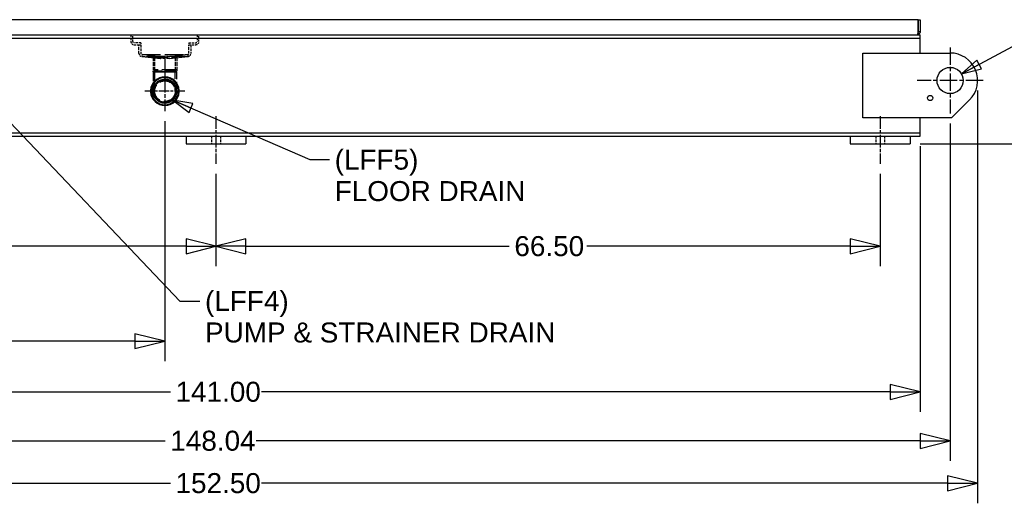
# Model space of a CAD drawing. Header units: inches. Extents: x 4 to 540, y 12 to 340.
# Tile 58 of 122: x 252 to 351, y 67 to 115. Entities that reach past the tile are written whole.
import ezdxf

# ---------------------------------------------------------------- set-up
doc = ezdxf.new("R2010")
doc.units = ezdxf.units.IN
doc.header["$LTSCALE"] = 16
doc.header["$MEASUREMENT"] = 0
doc.linetypes.add('CHAIN', pattern=[0.7087, 0.4724, -0.0591, 0.1181, -0.0591])
doc.linetypes.add('DASHED', pattern=[0.2067, 0.1654, -0.0413])
doc.layers.get('0').update_dxf_attribs({"lineweight": 25})
doc.layers.get('DEFPOINTS').update_dxf_attribs({"lineweight": 25})
for name, color, linetype, lineweight in [('CENTER', 7, 'CHAIN', 25), ('Center Mark(ANSI)', 7, 'Continuous', 25), ('DIMEN', 7, 'Continuous', 25), ('HIDDEN', 7, 'DASHED', 25)]:
    doc.layers.add(name, color=color, linetype=linetype, lineweight=lineweight)
doc.styles.get("Standard").update_dxf_attribs({"font": 'arial.ttf'})
doc.dimstyles.new('DEFAULT-ANSI', dxfattribs={"dimscale": 16, "dimtxt": 0.125, "dimasz": 0.1875, "dimexe": 0.125, "dimexo": 0.0625, "dimgap": 0.031496, "dimtad": 0, "dimtih": 1, "dimtoh": 1, "dimrnd": 1e-08, "dimzin": 4, "dimdsep": 46, "dimtxsty": 'Standard', "dimblk": 'Filled-1', "dimcen": 0.09, "dimdle": 0.393701, "dimclrd": 256, "dimclre": 256, "dimclrt": 256, "dimadec": 0, "dimazin": 1, "dimtfac": 1.504, "dimtofl": 0, "dimtmove": 0, "dimatfit": 3, "dimldrblk": 'Filled-1', "dimfxl": 1, "dimtolj": 1, "dimtzin": 4, "dimlwd": 25, "dimlwe": 25, "dimarcsym": 0})
doc.dimstyles.new('DEFAULT-ANSI$7', dxfattribs={"dimscale": 16, "dimtxt": 0.125, "dimasz": 0.125, "dimexe": 0.125, "dimexo": 0.0625, "dimgap": 0.031496, "dimtad": 0, "dimtih": 1, "dimtoh": 1, "dimrnd": 1e-08, "dimzin": 4, "dimdsep": 46, "dimtxsty": 'Standard', "dimblk": 'Filled-1', "dimcen": 0.09, "dimdle": 0.393701, "dimclrd": 256, "dimclre": 256, "dimclrt": 256, "dimadec": 0, "dimazin": 1, "dimtfac": 1.504, "dimtofl": 0, "dimtmove": 0, "dimatfit": 3, "dimldrblk": 'Filled-1', "dimfxl": 1, "dimtolj": 1, "dimtzin": 4, "dimlwd": 25, "dimlwe": 25, "dimarcsym": 0})

# ---------------------------------------------------------------- blocks, each defined once
blk = doc.blocks.new('Filled-1')
at = {"color": 0}
for p, q in [((0, 0), (-1, 0.25)), ((-1, 0.25), (-1, -0.25)), ((-1, 0), (0, 0)), ((-1, -0.25), (0, 0))]:
    blk.add_line(p, q, dxfattribs=at)
at = {"color": 0, "flags": 128}
blk.add_lwpolyline([(-1, -0.25), (0, 0), (-1, 0.25), (-1, -0.25)], dxfattribs=at)
at = {"color": 0}
blk.add_solid([(-1, -0.25), (0, 0), (-1, 0.25), (-1, -0.25)], dxfattribs=at)
blk = doc.blocks.new('*D34')
at = {"layer": 'DEFPOINTS', "color": 0, "linetype": 'Continuous'}
for p in [(205.262, 100.719), (271.762, 100.719), (271.762, 92.458)]:
    blk.add_point(p, dxfattribs=at)
at = {"layer": 'DIMEN', "linetype": 'Continuous', "lineweight": 25}
for p, q in [((205.262, 99.719), (205.262, 90.458)), ((271.762, 99.719), (271.762, 90.458)), ((208.262, 92.458), (234.631, 92.458)), ((268.762, 92.458), (242.392, 92.458))]:
    blk.add_line(p, q, dxfattribs=at)
at = {"layer": 'DIMEN', "linetype": 'Continuous', "lineweight": 25, "xscale": 3, "yscale": 3, "zscale": 3, "rotation": 180}
blk.add_blockref('Filled-1', (205.262, 92.458), dxfattribs=at)
at = {"layer": 'DIMEN', "linetype": 'Continuous', "lineweight": 25, "xscale": 3, "yscale": 3, "zscale": 3}
blk.add_blockref('Filled-1', (271.762, 92.458), dxfattribs=at)
at = {"layer": 'DIMEN', "linetype": 'Continuous', "lineweight": 25, "insert": (235.135, 93.479), "char_height": 2, "attachment_point": 1}
blk.add_mtext('\\A1;66.50', dxfattribs=at)
blk = doc.blocks.new('*D35')
at = {"layer": 'DEFPOINTS', "color": 0, "linetype": 'Continuous'}
for p in [(271.762, 100.719), (338.262, 100.719), (338.262, 92.458)]:
    blk.add_point(p, dxfattribs=at)
at = {"layer": 'DIMEN', "linetype": 'Continuous', "lineweight": 25}
for p, q in [((271.762, 99.719), (271.762, 90.458)), ((338.262, 99.719), (338.262, 90.458)), ((274.762, 92.458), (301.131, 92.458)), ((335.262, 92.458), (308.892, 92.458))]:
    blk.add_line(p, q, dxfattribs=at)
at = {"layer": 'DIMEN', "linetype": 'Continuous', "lineweight": 25, "xscale": 3, "yscale": 3, "zscale": 3, "rotation": 180}
blk.add_blockref('Filled-1', (271.762, 92.458), dxfattribs=at)
at = {"layer": 'DIMEN', "linetype": 'Continuous', "lineweight": 25, "xscale": 3, "yscale": 3, "zscale": 3}
blk.add_blockref('Filled-1', (338.262, 92.458), dxfattribs=at)
at = {"layer": 'DIMEN', "linetype": 'Continuous', "lineweight": 25, "insert": (301.635, 93.479), "char_height": 2, "attachment_point": 1}
blk.add_mtext('\\A1;66.50', dxfattribs=at)
blk = doc.blocks.new('*D37')
at = {"layer": 'DEFPOINTS', "color": 0, "linetype": 'Continuous'}
for p in [(266.647, 105.99), (201.262, 103.469), (201.262, 82.965)]:
    blk.add_point(p, dxfattribs=at)
at = {"layer": 'DIMEN', "linetype": 'Continuous', "lineweight": 25}
for p, q in [((266.647, 104.99), (266.647, 80.965)), ((201.262, 102.469), (201.262, 80.965)), ((204.262, 82.965), (230.068, 82.965)), ((263.647, 82.965), (237.84, 82.965))]:
    blk.add_line(p, q, dxfattribs=at)
at = {"layer": 'DIMEN', "linetype": 'Continuous', "lineweight": 25, "xscale": 3, "yscale": 3, "zscale": 3, "rotation": 180}
blk.add_blockref('Filled-1', (201.262, 82.965), dxfattribs=at)
at = {"layer": 'DIMEN', "linetype": 'Continuous', "lineweight": 25, "xscale": 3, "yscale": 3, "zscale": 3}
blk.add_blockref('Filled-1', (266.647, 82.965), dxfattribs=at)
at = {"layer": 'DIMEN', "linetype": 'Continuous', "lineweight": 25, "insert": (230.572, 83.987), "char_height": 2, "attachment_point": 1}
blk.add_mtext('\\A1;65.39', dxfattribs=at)
blk = doc.blocks.new('*D38')
at = {"layer": 'DEFPOINTS', "color": 0, "linetype": 'Continuous'}
for p in [(201.262, 103.469), (342.262, 103.469), (342.262, 77.883)]:
    blk.add_point(p, dxfattribs=at)
at = {"layer": 'DIMEN', "linetype": 'Continuous', "lineweight": 25}
for p, q in [((201.262, 102.469), (201.262, 75.883)), ((342.262, 102.469), (342.262, 75.883)), ((204.262, 77.883), (267.204, 77.883)), ((339.262, 77.883), (276.32, 77.883))]:
    blk.add_line(p, q, dxfattribs=at)
at = {"layer": 'DIMEN', "linetype": 'Continuous', "lineweight": 25, "xscale": 3, "yscale": 3, "zscale": 3, "rotation": 180}
blk.add_blockref('Filled-1', (201.262, 77.883), dxfattribs=at)
at = {"layer": 'DIMEN', "linetype": 'Continuous', "lineweight": 25, "xscale": 3, "yscale": 3, "zscale": 3}
blk.add_blockref('Filled-1', (342.262, 77.883), dxfattribs=at)
at = {"layer": 'DIMEN', "linetype": 'Continuous', "lineweight": 25, "insert": (267.708, 78.904), "char_height": 2, "attachment_point": 1}
blk.add_mtext('\\A1;141.00', dxfattribs=at)
blk = doc.blocks.new('*D39')
at = {"layer": 'DEFPOINTS', "color": 0, "linetype": 'Continuous'}
for p in [(197.22, 106.206), (345.262, 105.738), (345.262, 72.982)]:
    blk.add_point(p, dxfattribs=at)
at = {"layer": 'DIMEN', "linetype": 'Continuous', "lineweight": 25}
for p, q in [((197.22, 105.206), (197.22, 70.982)), ((345.262, 104.738), (345.262, 70.982)), ((200.22, 72.982), (266.684, 72.982)), ((342.262, 72.982), (275.798, 72.982))]:
    blk.add_line(p, q, dxfattribs=at)
at = {"layer": 'DIMEN', "linetype": 'Continuous', "lineweight": 25, "xscale": 3, "yscale": 3, "zscale": 3, "rotation": 180}
blk.add_blockref('Filled-1', (197.22, 72.982), dxfattribs=at)
at = {"layer": 'DIMEN', "linetype": 'Continuous', "lineweight": 25, "xscale": 3, "yscale": 3, "zscale": 3}
blk.add_blockref('Filled-1', (345.262, 72.982), dxfattribs=at)
at = {"layer": 'DIMEN', "linetype": 'Continuous', "lineweight": 25, "insert": (267.188, 74.003), "char_height": 2, "attachment_point": 1}
blk.add_mtext('\\A1;148.04', dxfattribs=at)
blk = doc.blocks.new('*D40')
at = {"layer": 'DEFPOINTS', "color": 0, "linetype": 'Continuous'}
for p in [(195.512, 109.054), (348.012, 109.054), (348.012, 68.739)]:
    blk.add_point(p, dxfattribs=at)
at = {"layer": 'DIMEN', "linetype": 'Continuous', "lineweight": 25}
for p, q in [((195.512, 108.054), (195.512, 66.739)), ((348.012, 108.054), (348.012, 66.739)), ((198.512, 68.739), (267.204, 68.739)), ((345.012, 68.739), (276.32, 68.739))]:
    blk.add_line(p, q, dxfattribs=at)
at = {"layer": 'DIMEN', "linetype": 'Continuous', "lineweight": 25, "xscale": 3, "yscale": 3, "zscale": 3, "rotation": 180}
blk.add_blockref('Filled-1', (195.512, 68.739), dxfattribs=at)
at = {"layer": 'DIMEN', "linetype": 'Continuous', "lineweight": 25, "xscale": 3, "yscale": 3, "zscale": 3}
blk.add_blockref('Filled-1', (348.012, 68.739), dxfattribs=at)
at = {"layer": 'DIMEN', "linetype": 'Continuous', "lineweight": 25, "insert": (267.708, 69.76), "char_height": 2, "attachment_point": 1}
blk.add_mtext('\\A1;152.50', dxfattribs=at)
blk = doc.blocks.new('*D41')
at = {"layer": 'DEFPOINTS', "color": 0, "linetype": 'Continuous'}
for p in [(342.282, 151.641), (341.262, 102.719), (358.9, 102.719)]:
    blk.add_point(p, dxfattribs=at)
at = {"layer": 'DIMEN', "linetype": 'Continuous', "lineweight": 25}
for p, q in [((343.282, 151.641), (360.9, 151.641)), ((358.9, 148.641), (358.9, 128.705)), ((358.9, 105.719), (358.9, 125.655)), ((342.262, 102.719), (360.9, 102.719))]:
    blk.add_line(p, q, dxfattribs=at)
at = {"layer": 'DIMEN', "linetype": 'Continuous', "lineweight": 25, "xscale": 3, "yscale": 3, "zscale": 3}
for p, rotation in [((358.9, 151.641), 90), ((358.9, 102.719), 270)]:
    blk.add_blockref('Filled-1', p, dxfattribs=dict(at, rotation=rotation))
at = {"layer": 'DIMEN', "linetype": 'Continuous', "lineweight": 25, "insert": (355.495, 128.201), "char_height": 2, "attachment_point": 1}
blk.add_mtext('\\A1;48.92', dxfattribs=at)

msp = doc.modelspace()

# ---------------------------------------------------------------- linework, layer by layer
for p, q in [((342.074, 115.139), (201.45, 115.139)), ((342.074, 115.139), (342.074, 113.951)), ((342.074, 115.139), (342.262, 115.139)), ((342.074, 113.951), (342.074, 115.139)), ((342.262, 115.139), (342.262, 113.951)), ((201.262, 113.639), (342.262, 113.639)), ((342.074, 113.951), (342.262, 113.951)), ((342.262, 113.279), (342.262, 113.639)), ((201.262, 113.279), (342.262, 113.279)), ((342.262, 112.889), (342.262, 113.279)), ((342.262, 111.804), (342.262, 112.889)), ((336.512, 105.304), (336.512, 111.804)), ((336.512, 111.804), (345.262, 111.804)), ((265.291, 108.068), (265.212, 108.068)), ((265.212, 107.911), (265.291, 107.911)), ((268.082, 108.068), (268.003, 108.068)), ((268.003, 107.911), (268.082, 107.911)), ((347.206, 107.109), (345.401, 105.304)), ((345.401, 105.304), (336.512, 105.304)), ((342.262, 104.219), (342.262, 105.304)), ((201.262, 103.829), (342.262, 103.829)), ((342.262, 103.829), (342.262, 104.219)), ((342.262, 103.469), (342.262, 103.829)), ((201.262, 103.469), (342.262, 103.469)), ((268.762, 103.469), (268.762, 102.719)), ((268.762, 103.469), (274.762, 103.469)), ((268.762, 102.719), (274.762, 102.719)), ((274.762, 103.469), (274.762, 102.719)), ((335.262, 103.469), (335.262, 102.719)), ((335.262, 103.469), (341.262, 103.469)), ((335.262, 102.719), (341.262, 102.719)), ((341.262, 103.469), (341.262, 102.719))]:
    msp.add_line(p, q)
for centre, radius in [((345.262, 109.054), 1.312), ((343.262, 107.304), 0.263)]:
    msp.add_circle(centre, radius)
for centre, radius, start, end in [((345.262, 109.054), 2.75, 315, 90), ((266.647, 107.99), 1.437, 3.14107, 176.85893), ((266.647, 107.99), 1.358, 3.32336, 176.67664), ((266.647, 107.99), 1.437, 176.85893, 183.14107), ((266.647, 107.99), 1.437, 183.14107, 356.85893), ((266.647, 107.99), 1.358, 183.32336, 356.67664), ((266.647, 107.99), 1.437, 356.85893, 3.14107)]:
    msp.add_arc(centre, radius, start, end)
for points in [[(342.058, 113.889), (342.042, 113.827), (342.026, 113.769), (342.01, 113.726), (341.99, 113.671), (341.97, 113.639), (341.949, 113.639)], [(342.256, 113.889), (342.243, 113.827), (342.211, 113.769), (342.166, 113.726), (342.109, 113.671), (342.029, 113.639), (341.949, 113.639)]]:
    msp.add_open_spline(points, degree=3, knots=[-0.8725123, -0.8725123, -0.8725123, -0.8725123, -0.4877015, -0.4877015, -0.4877015, 0, 0, 0, 0])
for points in [[(342.074, 113.951), (342.068, 113.93), (342.063, 113.909), (342.058, 113.889)], [(342.058, 113.889), (342.069, 113.908), (342.074, 113.929), (342.074, 113.951)], [(342.262, 113.951), (342.262, 113.93), (342.26, 113.909), (342.256, 113.889)]]:
    msp.add_open_spline(points, degree=3)
at = {"layer": 'CENTER', "linetype": 'CHAIN', "ltscale": 0.164822}
for p, q in [((271.762, 105.469), (271.762, 100.719)), ((338.262, 105.469), (338.262, 100.719))]:
    msp.add_line(p, q, dxfattribs=at)
at = {"layer": 'Center Mark(ANSI)', "linetype": 'CHAIN', "ltscale": 0.188784}
msp.add_line((266.647, 111.43), (266.647, 105.99), dxfattribs=at)
at = {"layer": 'Center Mark(ANSI)', "linetype": 'CHAIN', "ltscale": 0.230141}
for p, q in [((345.262, 112.369), (345.262, 105.738)), ((348.578, 109.054), (341.946, 109.054))]:
    msp.add_line(p, q, dxfattribs=at)
at = {"layer": 'Center Mark(ANSI)', "linetype": 'CHAIN', "ltscale": 0.138781}
msp.add_line((268.647, 107.99), (264.647, 107.99), dxfattribs=at)
at = {"layer": 'HIDDEN', "ltscale": 0.081742}
for p, q in [((263.241, 113.639), (263.241, 112.951)), ((263.428, 112.951), (263.428, 113.639)), ((269.866, 113.639), (269.866, 112.951)), ((270.053, 112.951), (270.053, 113.639)), ((264.241, 112.826), (263.553, 112.826)), ((263.553, 112.639), (264.241, 112.639)), ((269.053, 112.826), (269.741, 112.826)), ((269.053, 112.639), (269.741, 112.639))]:
    msp.add_line(p, q, dxfattribs=at)
at = {"layer": 'HIDDEN', "ltscale": 0.103974}
for p, q in [((264.053, 111.764), (264.053, 112.639)), ((264.241, 112.639), (264.241, 111.764)), ((269.053, 111.764), (269.053, 112.639)), ((269.241, 112.639), (269.241, 111.764))]:
    msp.add_line(p, q, dxfattribs=at)
at = {"layer": 'HIDDEN', "ltscale": 0.022221}
for p, q in [((264.053, 112.639), (264.241, 112.639)), ((264.241, 112.826), (264.241, 112.639)), ((269.053, 112.826), (269.053, 112.639)), ((269.053, 112.639), (269.241, 112.639)), ((264.366, 111.639), (264.345, 111.452)), ((264.366, 111.639), (264.366, 111.451)), ((265.375, 111.339), (265.396, 111.526)), ((267.898, 111.526), (267.918, 111.339)), ((268.928, 111.639), (268.928, 111.451)), ((268.928, 111.639), (268.949, 111.452))]:
    msp.add_line(p, q, dxfattribs=at)
at = {"layer": 'HIDDEN', "ltscale": 0.001531}
for p, q in [((264.345, 111.452), (264.332, 111.454)), ((264.352, 111.64), (264.366, 111.639)), ((268.928, 111.639), (268.942, 111.64)), ((268.962, 111.454), (268.949, 111.452))]:
    msp.add_line(p, q, dxfattribs=at)
at = {"layer": 'HIDDEN', "ltscale": 0.780913}
for p, q in [((266.179, 111.251), (264.345, 111.452)), ((266.2, 111.438), (264.366, 111.639)), ((264.366, 111.451), (266.2, 111.25)), ((268.928, 111.639), (267.094, 111.438)), ((267.094, 111.25), (268.928, 111.451)), ((267.114, 111.251), (268.949, 111.452))]:
    msp.add_line(p, q, dxfattribs=at)
at = {"layer": 'HIDDEN', "ltscale": 0.002506}
for p, q in [((264.345, 111.452), (264.366, 111.451)), ((268.928, 111.451), (268.949, 111.452)), ((266.179, 111.251), (266.2, 111.25)), ((267.094, 111.25), (267.114, 111.251))]:
    msp.add_line(p, q, dxfattribs=at)
at = {"layer": 'HIDDEN', "ltscale": 0.689783}
for p, q in [((264.366, 111.639), (268.928, 111.639)), ((268.928, 111.451), (264.366, 111.451))]:
    msp.add_line(p, q, dxfattribs=at)
at = {"layer": 'HIDDEN', "ltscale": 0.564018}
for p, q in [((265.459, 111.375), (267.834, 111.375)), ((267.834, 110.115), (265.459, 110.115)), ((267.834, 110.115), (265.459, 110.115))]:
    msp.add_line(p, q, dxfattribs=at)
at = {"layer": 'HIDDEN', "ltscale": 0.149954}
for p, q in [((265.459, 111.375), (265.459, 110.115)), ((265.613, 111.375), (265.613, 110.115)), ((267.68, 111.375), (267.68, 110.115)), ((267.834, 111.375), (267.834, 110.115))]:
    msp.add_line(p, q, dxfattribs=at)
at = {"layer": 'HIDDEN', "ltscale": 0.02314}
for p, q in [((265.459, 109.919), (265.459, 110.115)), ((267.834, 110.115), (267.834, 109.919))]:
    msp.add_line(p, q, dxfattribs=at)
at = {"layer": 'HIDDEN', "ltscale": 0.357164}
for p, q in [((265.459, 109.919), (265.459, 107.991)), ((267.834, 107.991), (267.834, 109.919))]:
    msp.add_line(p, q, dxfattribs=at)
at = {"layer": 'HIDDEN', "ltscale": 0.01478}
for p, q in [((265.613, 109.99), (265.613, 110.115)), ((267.68, 109.99), (267.68, 110.115))]:
    msp.add_line(p, q, dxfattribs=at)
at = {"layer": 'HIDDEN', "ltscale": 0.373886}
for p, q in [((265.613, 109.99), (265.613, 107.99)), ((267.68, 107.99), (267.68, 109.99))]:
    msp.add_line(p, q, dxfattribs=at)
at = {"layer": 'HIDDEN', "ltscale": 0.089183}
for p, q in [((271.324, 103.469), (271.324, 102.719)), ((272.199, 103.469), (272.199, 102.719)), ((337.824, 103.469), (337.824, 102.719)), ((338.699, 103.469), (338.699, 102.719))]:
    msp.add_line(p, q, dxfattribs=at)
at = {"layer": 'HIDDEN', "ltscale": 0.752024}
msp.add_circle((266.647, 107.99), 1.188, dxfattribs=at)
at = {"layer": 'HIDDEN', "ltscale": 0.71014}
msp.add_circle((266.647, 107.99), 1.121, dxfattribs=at)
at = {"layer": 'HIDDEN', "ltscale": 0.654498}
msp.add_circle((266.647, 107.99), 1.034, dxfattribs=at)
at = {"layer": 'HIDDEN', "ltscale": 0.058335}
for centre, radius, start, end in [((263.553, 112.951), 0.313, 180, 270), ((269.741, 112.951), 0.312, 270, 0)]:
    msp.add_arc(centre, radius, start, end, dxfattribs=at)
at = {"layer": 'HIDDEN', "ltscale": 0.023274}
for centre, start, end in [((263.553, 112.951), 180, 270), ((269.741, 112.951), 270, 0)]:
    msp.add_arc(centre, 0.125, start, end, dxfattribs=at)
at = {"layer": 'HIDDEN', "ltscale": 0.054275}
for centre, radius, start, end in [((264.366, 111.764), 0.312, 180, 263.74597), ((268.928, 111.764), 0.313, 276.25403, 0)]:
    msp.add_arc(centre, radius, start, end, dxfattribs=at)
at = {"layer": 'HIDDEN', "ltscale": 0.02165}
for centre, start, end in [((264.366, 111.764), 180, 263.74597), ((268.928, 111.764), 276.25403, 0)]:
    msp.add_arc(centre, 0.125, start, end, dxfattribs=at)
at = {"layer": 'HIDDEN', "ltscale": 0.108731}
for centre, major_axis, start_param, end_param in [((266.647, 111.389), (-1.249, 0), 4.346389, 5.078389), ((266.647, 111.202), (1.249, 0), 1.204796, 1.936797)]:
    msp.add_ellipse(centre, major_axis=major_axis, ratio=0.041631, start_param=start_param, end_param=end_param, dxfattribs=at)
at = {"layer": 'HIDDEN', "ltscale": 0.013638}
for points in [[(265.459, 109.919), (265.49, 109.943), (265.52, 109.966), (265.551, 109.99)], [(265.459, 109.919), (265.49, 109.943), (265.52, 109.966), (265.551, 109.99)], [(267.743, 109.99), (267.773, 109.966), (267.804, 109.943), (267.834, 109.919)], [(267.743, 109.99), (267.773, 109.966), (267.804, 109.943), (267.834, 109.919)]]:
    msp.add_open_spline(points, degree=3, dxfattribs=at)
at = {"layer": 'HIDDEN', "ltscale": 0.752237}
for points, knots in [([(267.834, 109.919), (267.834, 109.919), (267.822, 109.919), (267.754, 109.918), (267.671, 109.918), (267.444, 109.918), (267.302, 109.917), (266.981, 109.917), (266.8, 109.917), (266.453, 109.917), (266.287, 109.917), (265.993, 109.917), (265.863, 109.918), (265.645, 109.918), (265.561, 109.918), (265.477, 109.919), (265.459, 109.919), (265.459, 109.919), (265.46, 109.92), (265.478, 109.92), (265.563, 109.921), (265.648, 109.922), (265.866, 109.923), (265.996, 109.924), (266.303, 109.926), (266.483, 109.926), (266.836, 109.926), (267.009, 109.926), (267.328, 109.924), (267.473, 109.923), (267.69, 109.921), (267.766, 109.921), (267.824, 109.92), (267.834, 109.92), (267.834, 109.919)], [-17.418801, -17.418801, -17.418801, -17.418801, -16.734134, -16.734134, -15.482633, -15.482633, -14.266911, -14.266911, -13.003341, -13.003341, -11.838723, -11.838723, -10.719793, -10.719793, -9.541662, -9.541662, -8.7094, -8.7094, -8.7094, -7.877139, -7.877139, -6.698221, -6.698221, -5.579424, -5.579424, -4.321186, -4.321186, -3.107985, -3.107985, -1.835057, -1.835057, -0.630606, -0.630606, 0, 0, 0, 0]), ([(267.834, 107.989), (267.834, 108.08), (267.824, 108.17), (267.766, 108.425), (267.69, 108.584), (267.473, 108.863), (267.328, 108.981), (267.009, 109.136), (266.836, 109.177), (266.483, 109.182), (266.303, 109.143), (265.996, 108.998), (265.866, 108.9), (265.648, 108.655), (265.563, 108.505), (265.478, 108.23), (265.46, 108.112), (265.459, 107.993), (265.459, 107.874), (265.477, 107.755), (265.561, 107.481), (265.645, 107.33), (265.863, 107.085), (265.993, 106.986), (266.287, 106.846), (266.453, 106.807), (266.8, 106.799), (266.981, 106.837), (267.302, 106.985), (267.444, 107.093), (267.671, 107.363), (267.754, 107.526), (267.822, 107.794), (267.834, 107.892), (267.834, 107.989)], [-17.418801, -17.418801, -17.418801, -17.418801, -16.788195, -16.788195, -15.583743, -15.583743, -14.310816, -14.310816, -13.097615, -13.097615, -11.839377, -11.839377, -10.72058, -10.72058, -9.541662, -9.541662, -8.7094, -8.7094, -8.7094, -7.877139, -7.877139, -6.699008, -6.699008, -5.580078, -5.580078, -4.41546, -4.41546, -3.15189, -3.15189, -1.936168, -1.936168, -0.684666, -0.684666, 0, 0, 0, 0]), ([(267.834, 107.989), (267.834, 107.892), (267.822, 107.794), (267.754, 107.526), (267.671, 107.363), (267.444, 107.093), (267.302, 106.985), (266.981, 106.837), (266.8, 106.799), (266.453, 106.807), (266.287, 106.846), (265.993, 106.986), (265.863, 107.085), (265.645, 107.33), (265.561, 107.481), (265.477, 107.755), (265.459, 107.874), (265.459, 107.993), (265.46, 108.112), (265.478, 108.23), (265.563, 108.505), (265.648, 108.655), (265.866, 108.9), (265.996, 108.998), (266.303, 109.143), (266.483, 109.182), (266.836, 109.177), (267.009, 109.136), (267.328, 108.981), (267.473, 108.863), (267.69, 108.584), (267.766, 108.425), (267.824, 108.17), (267.834, 108.08), (267.834, 107.989)], [0, 0, 0, 0, 0.684666, 0.684666, 1.936168, 1.936168, 3.15189, 3.15189, 4.41546, 4.41546, 5.580078, 5.580078, 6.699008, 6.699008, 7.877139, 7.877139, 8.7094, 8.7094, 8.7094, 9.541662, 9.541662, 10.72058, 10.72058, 11.839377, 11.839377, 13.097615, 13.097615, 14.310816, 14.310816, 15.583743, 15.583743, 16.788195, 16.788195, 17.418801, 17.418801, 17.418801, 17.418801])]:
    msp.add_open_spline(points, degree=3, knots=knots, dxfattribs=at)
at = {"layer": 'HIDDEN', "ltscale": 0.679161}
msp.add_open_spline([(267.619, 109.918), (267.599, 109.918), (267.578, 109.918), (267.444, 109.918), (267.302, 109.917), (266.981, 109.917), (266.8, 109.917), (266.453, 109.917), (266.287, 109.917), (265.993, 109.917), (265.863, 109.918), (265.645, 109.918), (265.561, 109.918), (265.477, 109.919), (265.459, 109.919), (265.459, 109.919), (265.46, 109.92), (265.478, 109.92), (265.563, 109.921), (265.648, 109.922), (265.866, 109.923), (265.996, 109.924), (266.303, 109.926), (266.483, 109.926), (266.836, 109.926), (267.009, 109.926), (267.328, 109.924), (267.473, 109.923), (267.69, 109.921), (267.766, 109.921), (267.824, 109.92), (267.834, 109.92), (267.834, 109.919)], degree=3, knots=[-15.726695, -15.726695, -15.726695, -15.726695, -15.482625, -15.482625, -14.266903, -14.266903, -13.003334, -13.003334, -11.838716, -11.838716, -10.719787, -10.719787, -9.541657, -9.541657, -8.709396, -8.709396, -8.709396, -7.877135, -7.877135, -6.698217, -6.698217, -5.579421, -5.579421, -4.321183, -4.321183, -3.107983, -3.107983, -1.835057, -1.835057, -0.630606, -0.630606, 0, 0, 0, 0], dxfattribs=at)
at = {"layer": 'HIDDEN', "ltscale": 0.822756}
msp.add_open_spline([(267.834, 109.919), (267.834, 109.919), (267.822, 109.919), (267.754, 109.918), (267.671, 109.918), (267.444, 109.918), (267.302, 109.917), (266.981, 109.917), (266.8, 109.917), (266.453, 109.917), (266.287, 109.917), (265.993, 109.917), (265.863, 109.918), (265.645, 109.918), (265.561, 109.918), (265.477, 109.919), (265.459, 109.919), (265.459, 109.919), (265.46, 109.92), (265.478, 109.92), (265.563, 109.921), (265.648, 109.922), (265.866, 109.923), (265.996, 109.924), (266.303, 109.926), (266.483, 109.926), (266.836, 109.926), (267.009, 109.926), (267.328, 109.924), (267.473, 109.923), (267.69, 109.921), (267.766, 109.921), (267.824, 109.92), (267.671, 109.918), (267.619, 109.918)], degree=3, knots=[0, 0, 0, 0, 0.06651, 0.06651, 0.188084, 0.188084, 0.306182, 0.306182, 0.428929, 0.428929, 0.542063, 0.542063, 0.650758, 0.650758, 0.765205, 0.765205, 0.846053, 0.846053, 0.846053, 0.926901, 0.926901, 1.041424, 1.041424, 1.150107, 1.150107, 1.272335, 1.272335, 1.390188, 1.390188, 1.513844, 1.513844, 1.630847, 1.630847, 1.692106, 1.692106, 1.692106, 1.692106], dxfattribs=at)
at = {"layer": 'HIDDEN', "ltscale": 0.410158}
msp.add_open_spline([(267.743, 109.99), (267.743, 109.99), (267.734, 109.99), (267.679, 109.99), (267.61, 109.99), (267.409, 109.99), (267.276, 109.99), (266.981, 109.99), (266.822, 109.99), (266.496, 109.99), (266.33, 109.99), (266.046, 109.99), (265.926, 109.99), (265.725, 109.99), (265.647, 109.99), (265.568, 109.99), (265.551, 109.99), (265.551, 109.99), (265.551, 109.99), (265.551, 109.99), (265.551, 109.99)], degree=3, knots=[0, 0, 0, 0, 0.630606, 0.630606, 1.835057, 1.835057, 3.107985, 3.107985, 4.321186, 4.321186, 5.579424, 5.579424, 6.698221, 6.698221, 7.877139, 7.877139, 8.7094, 8.7094, 8.7094, 8.714063, 8.714063, 8.714063, 8.714063], dxfattribs=at)
msp.add_open_spline([(267.743, 109.99), (267.743, 109.99), (267.734, 109.99), (267.679, 109.99), (267.61, 109.99), (267.409, 109.99), (267.276, 109.99), (266.981, 109.99), (266.822, 109.99), (266.496, 109.99), (266.33, 109.99), (266.046, 109.99), (265.926, 109.99), (265.725, 109.99), (265.647, 109.99), (265.568, 109.99), (265.551, 109.99), (265.551, 109.99), (265.551, 109.99), (265.551, 109.99), (265.551, 109.99)], degree=3, knots=[0, 0, 0, 0, 0.630606, 0.630606, 1.835057, 1.835057, 3.107985, 3.107985, 4.321186, 4.321186, 5.579424, 5.579424, 6.698221, 6.698221, 7.877139, 7.877139, 8.7094, 8.7094, 8.7094, 8.714063, 8.714063, 8.714063, 8.714063], dxfattribs=at)
at = {"layer": 'HIDDEN', "ltscale": 0.694329}
msp.add_open_spline([(267.743, 107.99), (267.743, 107.899), (267.731, 107.809), (267.669, 107.562), (267.592, 107.411), (267.382, 107.162), (267.252, 107.063), (266.955, 106.925), (266.788, 106.891), (266.468, 106.898), (266.315, 106.935), (266.043, 107.064), (265.923, 107.154), (265.723, 107.381), (265.645, 107.52), (265.567, 107.773), (265.551, 107.883), (265.551, 107.993), (265.551, 108.102), (265.568, 108.212), (265.647, 108.465), (265.725, 108.604), (265.926, 108.83), (266.046, 108.92), (266.33, 109.054), (266.496, 109.09), (266.822, 109.086), (266.981, 109.048), (267.276, 108.905), (267.409, 108.796), (267.61, 108.538), (267.679, 108.392), (267.734, 108.156), (267.743, 108.073), (267.743, 107.99)], degree=3, knots=[0, 0, 0, 0, 0.684666, 0.684666, 1.936168, 1.936168, 3.15189, 3.15189, 4.41546, 4.41546, 5.580078, 5.580078, 6.699008, 6.699008, 7.877139, 7.877139, 8.7094, 8.7094, 8.7094, 9.541662, 9.541662, 10.72058, 10.72058, 11.839377, 11.839377, 13.097615, 13.097615, 14.310816, 14.310816, 15.583743, 15.583743, 16.788195, 16.788195, 17.418801, 17.418801, 17.418801, 17.418801], dxfattribs=at)
msp.add_open_spline([(267.743, 107.99), (267.743, 107.899), (267.731, 107.809), (267.669, 107.562), (267.592, 107.411), (267.382, 107.162), (267.252, 107.063), (266.955, 106.925), (266.788, 106.891), (266.468, 106.898), (266.315, 106.935), (266.043, 107.064), (265.923, 107.154), (265.723, 107.381), (265.645, 107.52), (265.567, 107.773), (265.551, 107.883), (265.551, 107.993), (265.551, 108.102), (265.568, 108.212), (265.647, 108.465), (265.725, 108.604), (265.926, 108.83), (266.046, 108.92), (266.33, 109.054), (266.496, 109.09), (266.822, 109.086), (266.981, 109.048), (267.276, 108.905), (267.409, 108.796), (267.61, 108.538), (267.679, 108.392), (267.734, 108.156), (267.743, 108.073), (267.743, 107.99)], degree=3, knots=[0, 0, 0, 0, 0.684666, 0.684666, 1.936168, 1.936168, 3.15189, 3.15189, 4.41546, 4.41546, 5.580078, 5.580078, 6.699008, 6.699008, 7.877139, 7.877139, 8.7094, 8.7094, 8.7094, 9.541662, 9.541662, 10.72058, 10.72058, 11.839377, 11.839377, 13.097615, 13.097615, 14.310816, 14.310816, 15.583743, 15.583743, 16.788195, 16.788195, 17.418801, 17.418801, 17.418801, 17.418801], dxfattribs=at)

# ---------------------------------------------------------------- texts
at = {"layer": 'DIMEN', "char_height": 2, "attachment_point": 1, "line_spacing_factor": 0.944221}
for s, insert, width in [('{(LFF5)\\PFLOOR DRAIN}', (283.645, 102.134), 19.09756), ('{(LFF4)\\PPUMP & STRAINER DRAIN}', (270.662, 87.984), 35.09299)]:
    msp.add_mtext(s, dxfattribs=dict(at, insert=insert, width=width))

# ---------------------------------------------------------------- dimensions: what is measured, and where the dimension line sits
at = {"layer": 'DIMEN', "linetype": 'Continuous', "lineweight": 25}
for base, p1, p2, angle, override, picture, middle in [((358.9, 102.719), (342.282, 151.641), (341.262, 102.719), 270, {"dimdec": 2, "dimtp": 0, "dimtm": 0, "dimtdec": 2, "dimatfit": 1}, '*D41', (358.9, 127.18)), ((348.012, 68.739), (195.512, 109.054), (348.012, 109.054), 180, {"dimtih": 0, "dimtoh": 0, "dimdec": 2, "dimtp": 0, "dimtm": 0, "dimtdec": 2, "dimatfit": 1}, '*D40', (271.762, 68.739)), ((345.262, 72.982), (197.22, 106.206), (345.262, 105.738), 180, {"dimtih": 0, "dimtoh": 0, "dimdec": 2, "dimtp": 0, "dimtm": 0, "dimtdec": 2, "dimatfit": 1}, '*D39', (271.241, 72.982)), ((201.261865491, 82.96481292), (266.646865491, 105.989520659), (201.261865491, 103.468538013), 180, {"dimtih": 0, "dimtoh": 0, "dimdec": 2, "dimtp": 0, "dimtm": 0, "dimtdec": 2, "dimatfit": 1}, '*D37', (233.954365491, 82.96481292)), ((342.262, 77.883), (201.262, 103.469), (342.262, 103.469), 180, {"dimtih": 0, "dimtoh": 0, "dimdec": 2, "dimtp": 0, "dimtm": 0, "dimtdec": 2, "dimatfit": 1}, '*D38', (271.762, 77.883)), ((271.762, 92.458), (205.262, 100.719), (271.762, 100.719), 180, {"dimtih": 0, "dimtoh": 0, "dimdec": 2, "dimtp": 0, "dimtm": 0, "dimtdec": 2, "dimatfit": 1}, '*D34', (238.512, 92.458)), ((338.262, 92.458), (271.762, 100.719), (338.262, 100.719), 180, {"dimtih": 0, "dimtoh": 0, "dimdec": 2, "dimtp": 0, "dimtm": 0, "dimtdec": 2, "dimatfit": 1}, '*D35', (305.012, 92.458))]:
    dim = msp.add_linear_dim(base=base, p1=p1, p2=p2, angle=angle, dimstyle='DEFAULT-ANSI', override=override, dxfattribs=at)
    dim.commit()
    dim.dimension.update_dxf_attribs({"geometry": picture, "text_midpoint": middle, "dimtype": 160})

# ---------------------------------------------------------------- leaders
at = {"layer": 'DIMEN', "linetype": 'Continuous', "lineweight": 25, "annotation_type": 0, "has_hookline": 1, "hookline_direction": 0}
for points, text_width in [([(346.399, 109.71), (363.85, 119.092), (365.85, 119.092)], 18.514), ([(249.159, 106.947), (268.158, 86.984), (270.158, 86.984)], 34.64), ([(267.426, 107.094), (281.141, 101.134), (283.141, 101.134)], 18.636)]:
    msp.add_leader(points, dimstyle='DEFAULT-ANSI$7', override={"dimtad": 0}, dxfattribs=dict(at, text_width=text_width))

doc.saveas('drawing.dxf')
